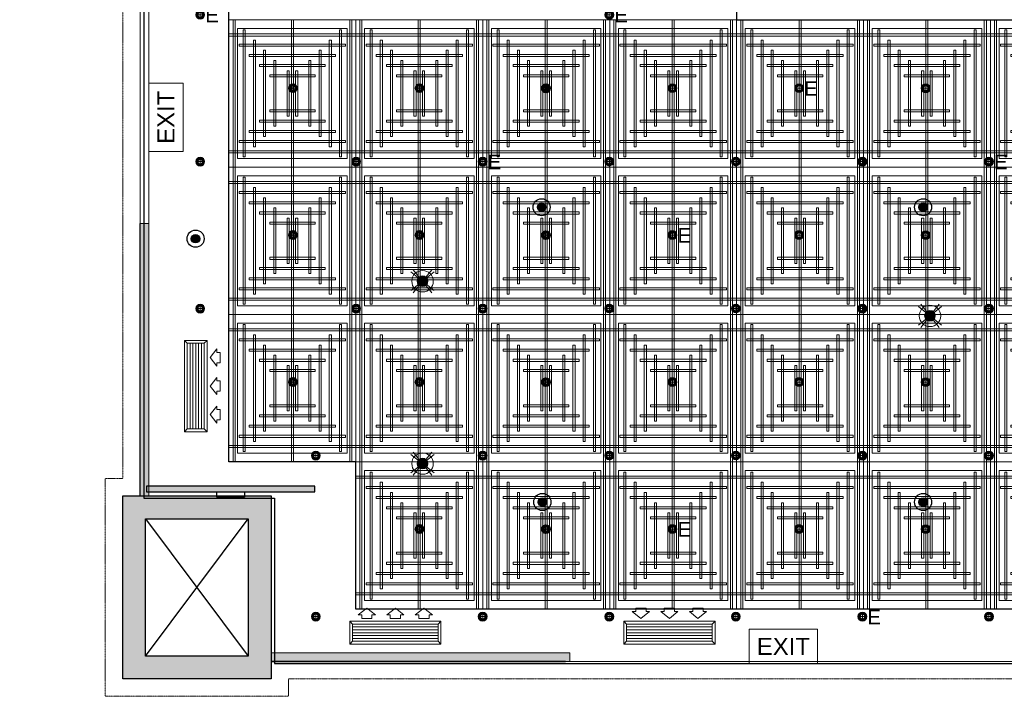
# Model space of a CAD drawing. Header units: millimetres. Extents: x -1097 to 37269, y -9172 to 9131.
# Tile 1 of 36: x -1097 to 7531, y -9172 to -3245. Entities that reach past the tile are written whole.
import ezdxf
from ezdxf.enums import TextEntityAlignment as Align

# ---------------------------------------------------------------- set-up
doc = ezdxf.new("R2010")
doc.units = ezdxf.units.MM
doc.linetypes.add('( Dashed )', pattern=[0.75, 0.5, -0.25])
doc.linetypes.add('DASHED', pattern=[19.05, 12.7, -6.35])
for name, color, linetype, lineweight in [('00 Structural', 2, 'Continuous', 25), ('02 Furniture', 14, 'Continuous', 25), ('02_Elevation 00', 8, 'Continuous', 9), ('08_Hatch', 140, 'Continuous', 9), ('Ceiling', 14, 'Continuous', 9), ('E Celing Lighting', 5, 'DASHED', 5), ('Furniture', 14, 'Continuous', 9), ('Grey', 8, 'Continuous', 9), ('Lighting (Ceiling)', 160, 'Continuous', 15)]:
    doc.layers.add(name, color=color, linetype=linetype, lineweight=lineweight)
for name, color, linetype, lineweight, true_color in [('03 Partition', 7, 'Continuous', 25, 0x2776bb), ('ACMV', 5, 'Continuous', 20, 0x0000ff), ('FIRE', 1, 'Continuous', 20, 0xff0000), ('LIGHTING', 6, 'Continuous', 20, 0xff00ff)]:
    doc.layers.add(name, color=color, linetype=linetype, lineweight=lineweight, true_color=true_color)
doc.layers.add('FIRE-SPKLR-EQP', color=1, linetype='Continuous', true_color=0xff0000)
doc.layers.add('RCP LAYOUT', color=9, linetype='Continuous', true_color=0x808080)
doc.layers.add('Flooring', color=8, linetype='Continuous')
doc.styles.get("Standard").update_dxf_attribs({"font": 'arial.ttf'})

# ---------------------------------------------------------------- blocks, each defined once
blk = doc.blocks.new('A$C28684cc3')
at = {"layer": 'ACMV'}
for p, q in [((-20676.5, -6079.5), (-20701.5, -6054.5)), ((-20701.5, -6854.5), (-20701.5, -6054.5)), ((-20701.5, -6054.5), (-20501.5, -6054.5)), ((-20676.5, -6829.5), (-20676.5, -6079.5)), ((-20676.5, -6079.5), (-20526.5, -6079.5)), ((-20651.5, -6829.5), (-20651.5, -6079.5)), ((-20626.5, -6829.5), (-20626.5, -6079.5)), ((-20601.5, -6829.5), (-20601.5, -6079.5)), ((-20576.5, -6829.5), (-20576.5, -6079.5)), ((-20551.5, -6829.5), (-20551.5, -6079.5)), ((-20526.5, -6079.5), (-20501.5, -6054.5)), ((-20526.5, -6079.5), (-20526.5, -6829.5)), ((-20501.5, -6054.5), (-20501.5, -6854.5)), ((-20416.5, -6129.5), (-20476.5, -6204.5)), ((-20476.5, -6204.5), (-20416.5, -6279.5)), ((-20416.5, -6159.5), (-20416.5, -6129.5)), ((-20386.5, -6159.5), (-20416.5, -6159.5)), ((-20386.5, -6249.5), (-20386.5, -6159.5)), ((-20416.5, -6279.5), (-20416.5, -6249.5)), ((-20416.5, -6249.5), (-20386.5, -6249.5)), ((-20416.5, -6379.5), (-20476.5, -6454.5)), ((-20416.5, -6409.5), (-20416.5, -6379.5)), ((-20476.5, -6454.5), (-20416.5, -6529.5)), ((-20386.5, -6409.5), (-20416.5, -6409.5)), ((-20386.5, -6499.5), (-20386.5, -6409.5)), ((-20416.5, -6529.5), (-20416.5, -6499.5)), ((-20416.5, -6499.5), (-20386.5, -6499.5)), ((-20416.5, -6629.5), (-20476.5, -6704.5)), ((-20416.5, -6659.5), (-20416.5, -6629.5)), ((-20476.5, -6704.5), (-20416.5, -6779.5)), ((-20386.5, -6659.5), (-20416.5, -6659.5)), ((-20386.5, -6749.5), (-20386.5, -6659.5)), ((-20416.5, -6779.5), (-20416.5, -6749.5)), ((-20416.5, -6749.5), (-20386.5, -6749.5)), ((-20676.5, -6829.5), (-20701.5, -6854.5)), ((-20501.5, -6854.5), (-20701.5, -6854.5)), ((-20526.5, -6829.5), (-20676.5, -6829.5)), ((-20526.5, -6829.5), (-20501.5, -6854.5)), ((-19102.2, -8399.6), (-19177.2, -8459.6)), ((-19027.2, -8459.6), (-19102.2, -8399.6)), ((-18852.2, -8399.6), (-18927.2, -8459.6)), ((-18777.2, -8459.6), (-18852.2, -8399.6)), ((-18602.2, -8399.6), (-18677.2, -8459.6)), ((-18527.2, -8459.6), (-18602.2, -8399.6)), ((-16745.5, -8429.6), (-16775.5, -8429.6)), ((-16775.5, -8429.6), (-16700.5, -8489.6)), ((-16655.5, -8399.6), (-16745.5, -8399.6)), ((-16745.5, -8399.6), (-16745.5, -8429.6)), ((-16700.5, -8489.6), (-16625.5, -8429.6)), ((-16655.5, -8429.6), (-16655.5, -8399.6)), ((-16625.5, -8429.6), (-16655.5, -8429.6)), ((-16495.5, -8429.6), (-16525.5, -8429.6)), ((-16525.5, -8429.6), (-16450.5, -8489.6)), ((-16405.5, -8399.6), (-16495.5, -8399.6)), ((-16495.5, -8399.6), (-16495.5, -8429.6)), ((-16450.5, -8489.6), (-16375.5, -8429.6)), ((-16405.5, -8429.6), (-16405.5, -8399.6)), ((-16375.5, -8429.6), (-16405.5, -8429.6)), ((-16245.5, -8429.6), (-16275.5, -8429.6)), ((-16275.5, -8429.6), (-16200.5, -8489.6)), ((-16155.5, -8399.6), (-16245.5, -8399.6)), ((-16245.5, -8399.6), (-16245.5, -8429.6)), ((-16200.5, -8489.6), (-16125.5, -8429.6)), ((-16155.5, -8429.6), (-16155.5, -8399.6)), ((-16125.5, -8429.6), (-16155.5, -8429.6)), ((-19227.2, -8539.6), (-19252.2, -8514.6)), ((-19252.2, -8514.6), (-18452.2, -8514.6)), ((-19252.2, -8714.6), (-19252.2, -8514.6)), ((-19227.2, -8539.6), (-18477.2, -8539.6)), ((-19227.2, -8689.6), (-19227.2, -8539.6)), ((-19177.2, -8459.6), (-19147.2, -8459.6)), ((-19147.2, -8459.6), (-19147.2, -8489.6)), ((-19147.2, -8489.6), (-19057.2, -8489.6)), ((-19057.2, -8489.6), (-19057.2, -8459.6)), ((-19057.2, -8459.6), (-19027.2, -8459.6)), ((-18927.2, -8459.6), (-18897.2, -8459.6)), ((-18897.2, -8459.6), (-18897.2, -8489.6)), ((-18897.2, -8489.6), (-18807.2, -8489.6)), ((-18807.2, -8489.6), (-18807.2, -8459.6)), ((-18807.2, -8459.6), (-18777.2, -8459.6)), ((-18677.2, -8459.6), (-18647.2, -8459.6)), ((-18647.2, -8459.6), (-18647.2, -8489.6)), ((-18647.2, -8489.6), (-18557.2, -8489.6)), ((-18557.2, -8489.6), (-18557.2, -8459.6)), ((-18557.2, -8459.6), (-18527.2, -8459.6)), ((-18477.2, -8539.6), (-18452.2, -8514.6)), ((-18477.2, -8539.6), (-18477.2, -8689.6)), ((-18452.2, -8514.6), (-18452.2, -8714.6)), ((-16825.5, -8539.6), (-16850.5, -8514.6)), ((-16850.5, -8714.6), (-16850.5, -8514.6)), ((-16850.5, -8514.6), (-16050.5, -8514.6)), ((-16825.5, -8689.6), (-16825.5, -8539.6)), ((-16825.5, -8539.6), (-16075.5, -8539.6)), ((-16075.5, -8539.6), (-16050.5, -8514.6)), ((-16075.5, -8539.6), (-16075.5, -8689.6)), ((-16050.5, -8514.6), (-16050.5, -8714.6)), ((-19227.2, -8564.6), (-18477.2, -8564.6)), ((-19227.2, -8589.6), (-18477.2, -8589.6)), ((-19227.2, -8614.6), (-18477.2, -8614.6)), ((-16075.5, -8564.6), (-16825.5, -8564.6)), ((-16075.5, -8589.6), (-16825.5, -8589.6)), ((-16075.5, -8614.6), (-16825.5, -8614.6)), ((-19227.2, -8689.6), (-19252.2, -8714.6)), ((-18452.2, -8714.6), (-19252.2, -8714.6)), ((-19227.2, -8639.6), (-18477.2, -8639.6)), ((-19227.2, -8664.6), (-18477.2, -8664.6)), ((-18477.2, -8689.6), (-19227.2, -8689.6)), ((-18477.2, -8689.6), (-18452.2, -8714.6)), ((-16825.5, -8689.6), (-16850.5, -8714.6)), ((-16050.5, -8714.6), (-16850.5, -8714.6)), ((-16075.5, -8639.6), (-16825.5, -8639.6)), ((-16075.5, -8664.6), (-16825.5, -8664.6)), ((-16075.5, -8689.6), (-16825.5, -8689.6)), ((-16075.5, -8689.6), (-16050.5, -8714.6))]:
    blk.add_line(p, q, dxfattribs=at)
blk = doc.blocks.new('SPKLR-EQP-PENDENT-68C')
at = {"layer": 'FIRE-SPKLR-EQP'}
h = blk.add_hatch(color=256, dxfattribs=at)
h.dxf.hatch_style = 1
h.paths.add_polyline_path([(37.5, 0, 1), (-37.5, 0, 1)])
for radius in [75, 37.5]:
    blk.add_circle((0, 0), radius, dxfattribs=at)
blk = doc.blocks.new('A$C86f38443')
at = {"layer": 'FIRE'}
for p in [(3476.6, -4888.1), (6819.8, -4888.1), (444.2, -5163.6), (3483, -7469.9), (6819.8, -7469.9)]:
    blk.add_blockref('SPKLR-EQP-PENDENT-68C', p, dxfattribs=at)
blk = doc.blocks.new('ljbsdinfpn')
at = {"layer": 'Lighting (Ceiling)', "true_color": 0xff00ff}
h = blk.add_hatch(color=6, dxfattribs=at)
h.dxf.hatch_style = 1
edge = h.paths.add_edge_path()
edge.add_arc((-23157.71, -1088.48), 1.85, 0, 360)
h = blk.add_hatch(color=6, dxfattribs=at)
h.dxf.hatch_style = 1
edge = h.paths.add_edge_path()
edge.add_arc((-23157.71, -1088.48), 1.85, 0, 360)
at = {"layer": 'Lighting (Ceiling)', "color": 6, "true_color": 0xff00ff, "elevation": 0}
for points in [[(-23153.73, -1085.29), (-23161.69, -1091.68)], [(-23153.73, -1091.68), (-23161.69, -1085.29)], [(-23160.91, -1084.5), (-23154.51, -1092.46)], [(-23154.51, -1084.5), (-23160.91, -1092.46)]]:
    blk.add_lwpolyline(points, dxfattribs=at)
at = {"layer": 'Lighting (Ceiling)', "color": 6, "true_color": 0xff00ff}
for radius in [3.7, 3.7, 1.85, 1.85]:
    blk.add_circle((-23157.71, -1088.48, 0), radius, dxfattribs=at)
blk = doc.blocks.new('skievubjn')
at = {"layer": 'E Celing Lighting', "color": 5, "true_color": 0x0000ff}
for p in [(1744216.7, -77995.37, 0), (1744391.78, -78007.31, 0), (1744216.7, -78058.26, 0)]:
    blk.add_blockref('ljbsdinfpn', p, dxfattribs=at)
blk = doc.blocks.new('cl')
at = {"layer": 'Lighting (Ceiling)'}
h = blk.add_hatch(color=0, dxfattribs=at)
h.dxf.hatch_style = 1
h.paths.add_polyline_path([(1.53, 0.03, 1), (-1.53, 0.03, 1)])
h.paths.add_polyline_path([(-0.81, 0.03, -1), (0.81, 0.03, -1)], flags=16)
at = {"layer": 'Lighting (Ceiling)', "color": 0}
for p, q in [((-1.53, 0.03), (1.53, 0.03)), ((0, 1.56), (0, -1.5))]:
    blk.add_line(p, q, dxfattribs=at)
for radius in [1.53, 0.806]:
    blk.add_circle((0, 0.03), radius, dxfattribs=at)
at = {"color": 0}
blk.add_attdef('NAME', text='', height=5, dxfattribs=at).set_placement((0.84, 2.71), align=Align.MIDDLE_CENTER)
blk = doc.blocks.new('A$Cbacd199c')
at = {"layer": 'LIGHTING'}
for name, p, xscale, yscale, zscale in [('skievubjn', (-43712465.4, 2003193.7), 25.4, 25.4, 25.4), ('cl', (1296.6, -3846), 25.32885420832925, 25.32885420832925, 25.32885420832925), ('cl', (2405.9, -3846), 25.32885420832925, 25.32885420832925, 25.32885420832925), ('cl', (3515.1, -3846.7), 25.32885420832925, 25.32885420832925, 25.32885420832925), ('cl', (4624.2, -3846), 25.32885420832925, 25.32885420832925, 25.32885420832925), ('cl', (6842.5, -3846.7), 25.32885420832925, 25.32885420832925, 25.32885420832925), ('cl', (484.7, -4489.6), 25.32885420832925, 25.32885420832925, 25.32885420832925), ('cl', (1851.1, -4489.6), 25.32885420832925, 25.32885420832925, 25.32885420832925), ('cl', (4069.5, -4488.9), 25.32885420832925, 25.32885420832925, 25.32885420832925), ('cl', (5178.7, -4488.9), 25.32885420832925, 25.32885420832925, 25.32885420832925), ('cl', (6287.9, -4489.6), 25.32885420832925, 25.32885420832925, 25.32885420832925), ('cl', (1296.5, -5132.5), 25.32885420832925, 25.32885420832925, 25.32885420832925), ('cl', (2405.8, -5132.5), 25.32885420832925, 25.32885420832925, 25.32885420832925), ('cl', (3515, -5133.3), 25.32885420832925, 25.32885420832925, 25.32885420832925), ('cl', (5733.3, -5132.5), 25.32885420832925, 25.32885420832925, 25.32885420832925), ('cl', (6842.4, -5133.3), 25.32885420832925, 25.32885420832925, 25.32885420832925), ('cl', (484.7, -5776.9), 25.32885420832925, 25.32885420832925, 25.32885420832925), ('cl', (1851.1, -5776.9), 25.32885420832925, 25.32885420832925, 25.32885420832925), ('cl', (2960.4, -5776.9), 25.32885420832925, 25.32885420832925, 25.32885420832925), ('cl', (4069.5, -5776.2), 25.32885420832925, 25.32885420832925, 25.32885420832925), ('cl', (5178.7, -5776.2), 25.32885420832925, 25.32885420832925, 25.32885420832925), ('cl', (6287.9, -5776.9), 25.32885420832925, 25.32885420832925, 25.32885420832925), ('cl', (7397, -5776.9), 25.32885420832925, 25.32885420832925, 25.32885420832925), ('cl', (1296.5, -6419.8), 25.32885420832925, 25.32885420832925, 25.32885420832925), ('cl', (2405.8, -6419.8), 25.32885420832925, 25.32885420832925, 25.32885420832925), ('cl', (3515, -6420.6), 25.32885420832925, 25.32885420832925, 25.32885420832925), ('cl', (4624.1, -6419.8), 25.32885420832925, 25.32885420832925, 25.32885420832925), ('cl', (5733.3, -6419.8), 25.32885420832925, 25.32885420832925, 25.32885420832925), ('cl', (6842.4, -6420.6), 25.32885420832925, 25.32885420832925, 25.32885420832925), ('cl', (1497.9, -7064.2), 25.32885420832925, 25.32885420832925, 25.32885420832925), ('cl', (2960.4, -7064.2), 25.32885420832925, 25.32885420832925, 25.32885420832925), ('cl', (4069.5, -7063.5), 25.32885420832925, 25.32885420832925, 25.32885420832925), ('cl', (5178.7, -7063.5), 25.32885420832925, 25.32885420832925, 25.32885420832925), ('cl', (6287.9, -7064.2), 25.32885420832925, 25.32885420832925, 25.32885420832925), ('cl', (7397, -7064.2), 25.32885420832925, 25.32885420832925, 25.32885420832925), ('cl', (2405.8, -7707.1), 25.32885420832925, 25.32885420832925, 25.32885420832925), ('cl', (3515, -7707.9), 25.32885420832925, 25.32885420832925, 25.32885420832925), ('cl', (5733.3, -7707.1), 25.32885420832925, 25.32885420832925, 25.32885420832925), ('cl', (6842.4, -7707.9), 25.32885420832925, 25.32885420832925, 25.32885420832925), ('cl', (1497.9, -8474.8), 25.32885420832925, 25.32885420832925, 25.32885420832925), ('cl', (2960.4, -8474.8), 25.32885420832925, 25.32885420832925, 25.32885420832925), ('cl', (4069.5, -8474.8), 25.32885420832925, 25.32885420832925, 25.32885420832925), ('cl', (5178.7, -8474.8), 25.32885420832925, 25.32885420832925, 25.32885420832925), ('cl', (7397, -8474.8), 25.32885420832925, 25.32885420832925, 25.32885420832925)]:
    blk.add_blockref(name, p, dxfattribs=dict(at, xscale=xscale, yscale=yscale, zscale=zscale))
blk = doc.blocks.new('EXIT LIGHT')
at = {"color": 0}
blk.add_lwpolyline([(-200, -200), (200, -200), (200, 0), (-200, 0)], close=True, dxfattribs=at)
blk.add_attdef('EXIT', text='', height=100, dxfattribs=at).set_placement((0, -100), align=Align.MIDDLE_CENTER)
blk = doc.blocks.new('A$C3c35f28b')
at = {"layer": 'LIGHTING', "color": 3, "true_color": 0x00ff00}
ref = blk.add_blockref('cl', (484.7, -3202.3), dxfattribs=dict(at, xscale=-25.32885420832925, yscale=25.32885420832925, zscale=25.32885420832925))
ref.add_attrib('NAME', 'E', dxfattribs={"layer": '0', "color": 0, "height": 126.6}).set_placement((587.9, -3204.1), align=Align.MIDDLE_CENTER)
ref = blk.add_blockref('cl', (4069.6, -3203.1), dxfattribs=dict(at, xscale=-25.32885420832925, yscale=25.32885420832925, zscale=25.32885420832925))
ref.add_attrib('NAME', 'E', dxfattribs={"layer": '0', "color": 0, "height": 126.6}).set_placement((4172.8, -3204.8), align=Align.MIDDLE_CENTER)
ref = blk.add_blockref('cl', (5733.4, -3846), dxfattribs=dict(at, xscale=-25.32885420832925, yscale=25.32885420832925, zscale=25.32885420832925))
ref.add_attrib('NAME', 'E', dxfattribs={"layer": '0', "color": 0, "height": 126.6}).set_placement((5836.5, -3847.7), align=Align.MIDDLE_CENTER)
at = {"layer": 'LIGHTING', "color": 3, "true_color": 0x00ff00, "xscale": 1.5, "yscale": 1.5, "zscale": 1.5, "rotation": 90}
blk.add_blockref('EXIT LIGHT', (33.9, -4100.3), dxfattribs=at).add_auto_attribs({'EXIT': 'EXIT'})
at = {"layer": 'LIGHTING', "color": 3, "true_color": 0x00ff00}
ref = blk.add_blockref('cl', (2960.4, -4489.6), dxfattribs=dict(at, xscale=-25.32885420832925, yscale=25.32885420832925, zscale=25.32885420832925))
ref.add_attrib('NAME', 'E', dxfattribs={"layer": '0', "color": 0, "height": 126.6}).set_placement((3063.5, -4491.4), align=Align.MIDDLE_CENTER)
ref = blk.add_blockref('cl', (7397, -4489.6), dxfattribs=dict(at, xscale=-25.32885420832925, yscale=25.32885420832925, zscale=25.32885420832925))
ref.add_attrib('NAME', 'E', dxfattribs={"layer": '0', "color": 0, "height": 126.6}).set_placement((7500.2, -4491.4), align=Align.MIDDLE_CENTER)
ref = blk.add_blockref('cl', (4624.1, -5132.5), dxfattribs=dict(at, xscale=-25.32885420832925, yscale=25.32885420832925, zscale=25.32885420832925))
ref.add_attrib('NAME', 'E', dxfattribs={"layer": '0', "color": 0, "height": 126.6}).set_placement((4727.3, -5134.3), align=Align.MIDDLE_CENTER)
ref = blk.add_blockref('cl', (4624.1, -7707.1), dxfattribs=dict(at, xscale=-25.32885420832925, yscale=25.32885420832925, zscale=25.32885420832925))
ref.add_attrib('NAME', 'E', dxfattribs={"layer": '0', "color": 0, "height": 126.6}).set_placement((4727.3, -7708.9), align=Align.MIDDLE_CENTER)
ref = blk.add_blockref('cl', (6287.9, -8474.8), dxfattribs=dict(at, xscale=-25.32885420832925, yscale=25.32885420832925, zscale=25.32885420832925))
ref.add_attrib('NAME', 'E', dxfattribs={"layer": '0', "color": 0, "height": 126.6}).set_placement((6391, -8476.6), align=Align.MIDDLE_CENTER)
at = {"layer": 'LIGHTING', "color": 3, "true_color": 0x00ff00, "xscale": 1.5, "yscale": 1.5, "zscale": 1.5}
blk.add_blockref('EXIT LIGHT', (5595.3, -8585), dxfattribs=at).add_auto_attribs({'EXIT': 'EXIT'})
blk = doc.blocks.new('tsf H external wall')
at = {"layer": '03 Partition', "color": 8, "ltscale": 0.25, "true_color": 0x808080}
blk.add_lwpolyline([(1715797.19, -77864.05), (1715891.12, -77864.05)], dxfattribs=at)
blk = doc.blocks.new('cut elements')
at = {"ltscale": 0.25, "true_color": 0x808080}
h = blk.add_hatch(color=8, dxfattribs=at)
h.dxf.hatch_style = 1
h.paths.add_polyline_path([(0, 51.21), (-63.09, 51.21), (-63.09, 0), (0, 0)])
h.paths.add_polyline_path([(-7.89, 43.32), (-55.2, 43.32), (-55.2, 7.89), (-7.89, 7.89)], flags=16)
h.paths.add_polyline_path([(255.79, 43.54, 1), (328.2, 43.54, 1)])
at = {"color": 8, "ltscale": 0.25, "true_color": 0x808080}
for p, q in [((-55.2, 43.32), (-7.89, 7.89)), ((-7.89, 43.32), (-55.2, 7.89))]:
    blk.add_line(p, q, dxfattribs=at)
at = {"layer": '00 Structural', "color": 8, "ltscale": 0.25, "true_color": 0x808080}
for points in [[(0, 0), (-63.09, 0), (-63.09, 51.21), (0, 51.21)], [(-7.89, 7.89), (-55.2, 7.89), (-55.2, 43.32), (-7.89, 43.32)]]:
    blk.add_lwpolyline(points, close=True, dxfattribs=at)
blk = doc.blocks.new('r4ttwt')
at = {"ltscale": 0.25, "true_color": 0x808080}
h = blk.add_hatch(color=8, dxfattribs=at)
h.dxf.hatch_style = 1
h.paths.add_polyline_path([(1718725.82, -79160.95), (1718725.82, -79224.04), (1718777.03, -79224.04), (1718777.03, -79160.95)])
h.paths.add_polyline_path([(1718733.71, -79168.84), (1718733.71, -79216.15), (1718769.14, -79216.15), (1718769.14, -79168.84)], flags=16)
h.paths.add_polyline_path([(1718769.69, -78868.95, 1), (1718697.28, -78868.95, 1)])
at = {"color": 8, "ltscale": 0.25, "true_color": 0x808080}
for p, q in [((1718733.71, -79216.15), (1718769.14, -79168.84)), ((1718733.71, -79168.84), (1718769.14, -79216.15))]:
    blk.add_line(p, q, dxfattribs=at)
at = {"layer": '00 Structural', "color": 8, "ltscale": 0.25, "true_color": 0x808080}
for points in [[(1718777.03, -79160.95), (1718777.03, -79224.04), (1718725.82, -79224.04), (1718725.82, -79160.95)], [(1718769.14, -79168.84), (1718769.14, -79216.15), (1718733.71, -79216.15), (1718733.71, -79168.84)]]:
    blk.add_lwpolyline(points, close=True, dxfattribs=at)
blk = doc.blocks.new('plnnnn')
at = {"ltscale": 0.25, "true_color": 0x808080, "transparency": 33554687}
h = blk.add_hatch(color=8, dxfattribs=at)
h.dxf.hatch_style = 1
h.paths.add_polyline_path([(1723278.21, -78207.88), (1723281.21, -78207.88), (1723281.21, -78113.95), (1723278.21, -78113.95)])
h = blk.add_hatch(color=8, dxfattribs=at)
h.dxf.hatch_style = 1
h.paths.add_polyline_path([(1723323.42, -78261.98), (1723323.42, -78264.98), (1723426.43, -78264.98), (1723426.43, -78261.98)])
at = {"layer": '02_Elevation 00', "color": 8, "ltscale": 0.25, "true_color": 0x808080}
for p, q in [((1723281.21, -77719.26), (1723281.21, -78113.95)), ((1723424.97, -78264.98), (1723602.27, -78264.98))]:
    blk.add_line(p, q, dxfattribs=at)
at = {"layer": '03 Partition', "color": 8, "ltscale": 0.25, "true_color": 0x808080}
blk.add_lwpolyline([(1723323.42, -78264.98), (1723323.42, -78264.98), (1723424.97, -78264.98), (1723424.97, -78264.98)], close=True, dxfattribs=at)
at = {"layer": '08_Hatch', "color": 8, "ltscale": 0.25, "true_color": 0x808080}
for points in [[(1723323.42, -78261.97), (1723426.43, -78261.97)], [(1723323.42, -78264.98), (1723426.43, -78264.98)]]:
    blk.add_lwpolyline(points, dxfattribs=at)
at = {"layer": 'Grey', "color": 8, "ltscale": 0.25, "true_color": 0x808080}
for points in [[(1723278.21, -78207.88), (1723281.21, -78207.88), (1723281.21, -78113.95), (1723278.21, -78113.95), (1723278.21, -78207.88)], [(1723323.42, -78261.98), (1723323.42, -78264.98), (1723426.43, -78264.98), (1723426.43, -78261.98), (1723323.42, -78261.98)]]:
    blk.add_lwpolyline(points, dxfattribs=at)
at = {"color": 8, "true_color": 0x808080}
blk.add_blockref('r4ttwt', (4546.39, 953.06), dxfattribs=at)
at = {"layer": '00 Structural', "color": 8, "true_color": 0x808080, "rotation": 90}
blk.add_blockref('cut elements', (1723323.42, -78207.88), dxfattribs=at)
blk.add_blockref('cut elements', (1723323.42, -78207.88), dxfattribs=at)
at = {"layer": '02 Furniture', "color": 8, "true_color": 0x808080, "rotation": 90}
blk.add_blockref('tsf H external wall', (1645414.16, -1794005.07), dxfattribs=at)
blk = doc.blocks.new('ceiling inst 2')
at = {"color": 8, "lineweight": 0, "ltscale": 0.25, "true_color": 0x808080}
for points in [[(1722740.06, -79108.62), (1722783.85, -79108.62), (1722783.85, -79057.79), (1722740.06, -79057.79)], [(1722743.06, -79105.62), (1722780.85, -79105.62), (1722780.85, -79060.79), (1722743.06, -79060.79)]]:
    blk.add_lwpolyline(points, close=True, dxfattribs=at)
at = {"layer": 'Ceiling', "color": 8, "lineweight": 0, "ltscale": 0.25, "true_color": 0x808080}
for points in [[(1722741.47, -79108.62), (1722742.17, -79108.62), (1722742.17, -79057.79), (1722741.47, -79057.79)], [(1722761.6, -79108.62), (1722762.31, -79108.62), (1722762.31, -79057.79), (1722761.6, -79057.79)], [(1722782.44, -79108.62), (1722781.74, -79108.62), (1722781.74, -79057.79), (1722782.44, -79057.79)], [(1722744.99, -79105.1), (1722745.69, -79105.1), (1722745.69, -79061.31), (1722744.99, -79061.31)], [(1722778.22, -79105.1), (1722778.93, -79105.1), (1722778.93, -79061.31), (1722778.22, -79061.31)], [(1722783.85, -79063.42), (1722740.06, -79063.42), (1722740.06, -79062.72), (1722783.85, -79062.72)], [(1722748.5, -79101.58), (1722749.21, -79101.58), (1722749.21, -79064.83), (1722748.5, -79064.83)], [(1722774.7, -79101.58), (1722775.41, -79101.58), (1722775.41, -79064.83), (1722774.7, -79064.83)], [(1722780.33, -79066.24), (1722780.33, -79066.94), (1722743.58, -79066.94), (1722743.58, -79066.24)], [(1722752.02, -79098.06), (1722752.73, -79098.06), (1722752.73, -79068.35), (1722752.02, -79068.35)], [(1722771.19, -79098.06), (1722771.89, -79098.06), (1722771.89, -79068.35), (1722771.19, -79068.35)], [(1722776.82, -79069.76), (1722776.82, -79070.46), (1722747.1, -79070.46), (1722747.1, -79069.76)], [(1722756.25, -79094.54), (1722755.54, -79094.54), (1722755.54, -79071.87), (1722756.25, -79071.87)], [(1722767.67, -79094.54), (1722768.37, -79094.54), (1722768.37, -79071.87), (1722767.67, -79071.87)], [(1722773.3, -79073.27), (1722773.3, -79073.98), (1722750.62, -79073.98), (1722750.62, -79073.27)], [(1722760.82, -79091.03), (1722760.12, -79091.03), (1722760.12, -79075.38), (1722760.82, -79075.38)], [(1722763.09, -79091.03), (1722763.8, -79091.03), (1722763.8, -79075.38), (1722763.09, -79075.38)], [(1722769.78, -79076.79), (1722769.78, -79077.5), (1722754.14, -79077.5), (1722754.14, -79076.79)], [(1722769.78, -79089.62), (1722769.78, -79088.91), (1722754.14, -79088.91), (1722754.14, -79089.62)], [(1722773.3, -79093.14), (1722773.3, -79092.43), (1722750.62, -79092.43), (1722750.62, -79093.14)], [(1722776.81, -79096.65), (1722776.81, -79095.95), (1722747.1, -79095.95), (1722747.1, -79096.65)], [(1722780.33, -79100.17), (1722780.33, -79099.47), (1722743.58, -79099.47), (1722743.58, -79100.17)], [(1722783.85, -79102.99), (1722740.06, -79102.99), (1722740.06, -79103.69), (1722783.85, -79103.69)]]:
    blk.add_lwpolyline(points, close=True, dxfattribs=at)
blk = doc.blocks.new('grid 2')
at = {"color": 8, "ltscale": 0.25, "true_color": 0x808080}
blk.add_lwpolyline([(1721746.24, -78535.54), (1721746.24, -78738.84), (1721658.66, -78738.84), (1721658.66, -78992.95), (1721877.62, -78992.95), (1721877.62, -79196.24), (1721527.29, -79196.24), (1721527.29, -79145.42), (1721483.5, -79145.42), (1721483.5, -78942.13), (1721527.29, -78942.13), (1721527.29, -78789.66), (1721483.5, -78789.66), (1721483.5, -78535.54)], close=True, dxfattribs=at)
at = {"layer": 'Flooring', "color": 8, "ltscale": 0.25, "true_color": 0x808080}
blk.add_lwpolyline([(1721906.16, -78870.12, -0.943473), (1721833.91, -78865.91), (1721778.56, -78865.54), (1721778.56, -78747.53), (1721976.22, -78747.52, -0.340693), (1722275.42, -78512.44), (1721509.19, -78512.44, 0.394212), (1721454.19, -78567.44), (1721454.19, -78812.39, -1.031559), (1721454.19, -78919.4), (1721454.19, -79157.98), (1721499.19, -79157.98), (1721499.19, -79214.98), (1721906.18, -79214.98), (1721906.16, -78870.06)], format="xyb", dxfattribs=at)
at = {"color": 8, "true_color": 0x808080, "xscale": -1}
for p in [(3444267.35, 64.84), (3444354.93, 64.84), (3444442.51, 64.84), (3444530.1, 64.84), (3444267.35, -36.8), (3444354.93, -36.8), (3444442.51, -36.8), (3444530.1, -36.8)]:
    blk.add_blockref('ceiling inst 2', p, dxfattribs=at)
at = {"color": 8, "true_color": 0x808080}
for p in [(-1212.77, 64.84), (-1125.19, 64.84), (-1037.61, 64.84), (-1212.77, -36.8), (-1125.19, -36.8), (-1037.61, -36.8)]:
    blk.add_blockref('ceiling inst 2', p, dxfattribs=at)
at = {"color": 8, "true_color": 0x808080, "rotation": 180}
for p in [(3444267.35, -158152.39), (3444354.93, -158152.39), (3444442.51, -158152.39), (3444530.1, -158152.39), (3444354.93, -158254.04), (3444442.51, -158254.04), (3444530.1, -158254.04)]:
    blk.add_blockref('ceiling inst 2', p, dxfattribs=at)
at = {"color": 8, "true_color": 0x808080, "xscale": -1, "rotation": 180}
for p in [(-1212.77, -158152.39), (-1125.19, -158152.39), (-1037.61, -158152.39), (-1212.77, -158254.04), (-1125.19, -158254.04), (-1037.61, -158254.04)]:
    blk.add_blockref('ceiling inst 2', p, dxfattribs=at)
blk = doc.blocks.new('IRISH HOUSE-RCP LAYOUT')
at = {"layer": '02 Furniture', "ltscale": 0.25, "true_color": 0x808080}
h = blk.add_hatch(color=8, dxfattribs=at)
h.dxf.hatch_style = 1
h.paths.add_polyline_path([(1489.2, -7330.4), (14, -7330.4), (14, -7381.2), (1489.2, -7381.2)])
at = {"layer": '02 Furniture', "color": 8, "ltscale": 0.25, "true_color": 0x808080}
blk.add_lwpolyline([(1489.2, -7330.4), (14, -7330.4), (14, -7381.2), (1489.2, -7381.2), (1489.2, -7330.4)], dxfattribs=at)
blk.add_lwpolyline([(629, -7381.2), (874.2, -7381.2), (874.2, -7426.6), (629, -7426.6)], close=True, dxfattribs=at)
at = {"layer": 'Furniture', "color": 8, "ltscale": 0.25, "true_color": 0x808080}
blk.add_lwpolyline([(20816.5, 8977.7), (1459, 8977.7, 0.414152), (-41.7, 7586.2), (-41.9, 944, 0.95654), (-42, -944), (-42.2, -7416.7), (-194.6, -7416.7), (-194.6, -9019.3), (1106, -9019.3), (1106, -8866.9), (11438.4, -8866.9)], format="xyb", dxfattribs=at)
at = {"layer": 'Grey', "color": 8, "linetype": '( Dashed )', "ltscale": 0.2, "true_color": 0x808080}
blk.add_lwpolyline([(20817, 8977.8), (20816.5, 9130.1), (1461.7, 9130.1, 0.414155), (-194.1, 7589), (-194.3, 1080, 0.836103), (-194.4, -1080), (-194.6, -7264.3), (-347, -7264.3), (-347, -9171.7), (1258.4, -9171.7), (1258.4, -9019.3), (11438.4, -9019.3), (11438.4, -8866.9)], format="xyb", dxfattribs=at)
at = {"xscale": 25.4, "yscale": 25.4, "zscale": 25.4}
blk.add_blockref('grid 2', (-43724944.7, 2003175.6), dxfattribs=at)
at = {"layer": 'Grey', "color": 8, "true_color": 0x808080, "xscale": 25.4, "yscale": 25.4, "zscale": 25.4}
blk.add_blockref('plnnnn', (-43771308.8, 1979063.5), dxfattribs=at)

msp = doc.modelspace()

# ---------------------------------------------------------------- block references
for name in ['A$C3c35f28b', 'A$Cbacd199c']:
    msp.add_blockref(name, (0, 0))
at = {"layer": 'ACMV'}
msp.add_blockref('A$C28684cc3', (21047, 0), dxfattribs=at)
at = {"layer": 'FIRE'}
msp.add_blockref('A$C86f38443', (0, 0), dxfattribs=at)
at = {"layer": 'RCP LAYOUT'}
msp.add_blockref('IRISH HOUSE-RCP LAYOUT', (0, 0), dxfattribs=at)

doc.saveas('drawing.dxf')
